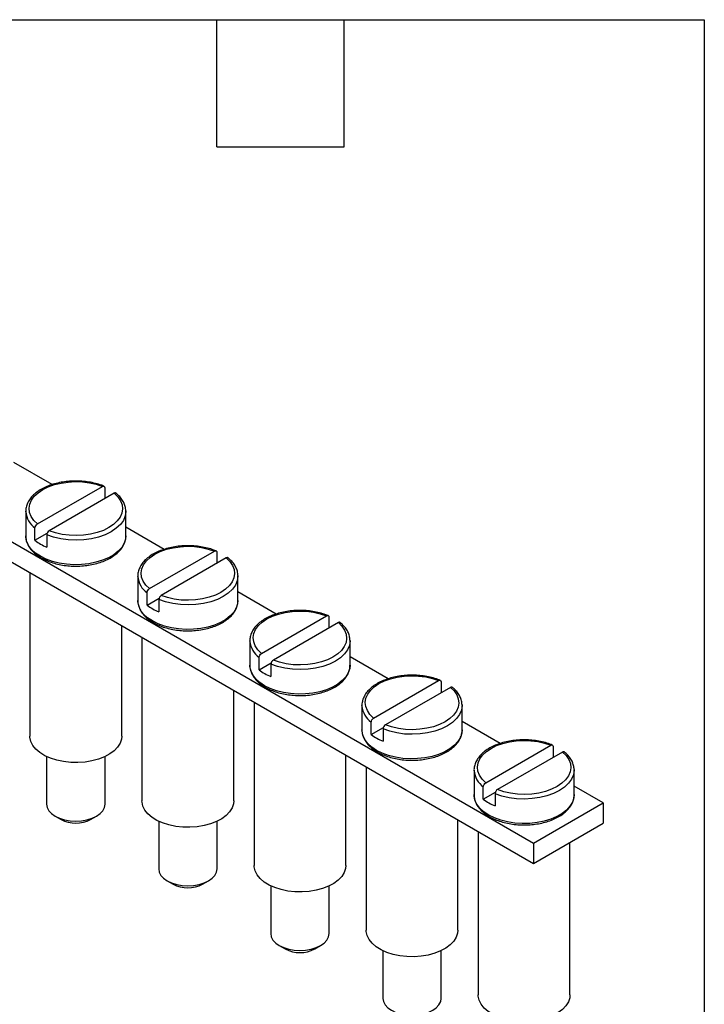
# Model space of a CAD drawing. Header units: millimetres. Extents: x 6 to 273, y 6 to 210.
# Tile 5 of 5: x 232 to 273, y 151 to 210. Entities that reach past the tile are written whole.
import ezdxf

# ---------------------------------------------------------------- set-up
doc = ezdxf.new("R2010")
doc.units = ezdxf.units.MM
doc.linetypes.add('SLD-Solid', pattern=[0])
doc.layers.add('TEXT', color=140, linetype='SLD-Solid', lineweight=25)

msp = doc.modelspace()

# ---------------------------------------------------------------- linework, layer by layer
for p, q in [((197.053, 198.168), (262.814, 160.205)), ((197.053, 196.944), (262.814, 158.981)), ((233.954, 181.683), (231.661, 183.007)), ((233.077, 179.328), (236.973, 181.577)), ((237.68, 181.169), (233.784, 178.92)), ((237.117, 181.497), (237.117, 180.844)), ((232.379, 180.085), (232.379, 178.615)), ((232.379, 180.053), (232.379, 180.085)), ((238.378, 180.117), (238.379, 180.085)), ((238.379, 178.615), (238.379, 180.085)), ((232.933, 178.347), (232.933, 179.082)), ((240.672, 177.805), (238.379, 179.129)), ((232.933, 178.347), (233.66, 178.766)), ((233.641, 178.674), (233.641, 177.939)), ((239.794, 175.45), (243.691, 177.699)), ((244.398, 177.291), (240.502, 175.042)), ((243.834, 177.619), (243.834, 176.966)), ((232.629, 176.406), (232.629, 166.612)), ((239.096, 176.207), (239.096, 174.737)), ((239.097, 176.175), (239.096, 176.207)), ((245.096, 176.239), (245.096, 176.207)), ((245.096, 174.737), (245.096, 176.207)), ((239.651, 174.469), (239.651, 175.204)), ((239.651, 174.469), (240.378, 174.889)), ((240.358, 174.796), (240.358, 174.061)), ((247.389, 173.927), (245.096, 175.251)), ((246.512, 171.572), (250.408, 173.821)), ((250.552, 173.741), (250.552, 173.088)), ((238.129, 166.612), (238.129, 173.231)), ((251.115, 173.413), (247.219, 171.164)), ((239.346, 172.528), (239.346, 162.734)), ((245.814, 172.329), (245.814, 170.86)), ((245.814, 172.297), (245.814, 172.329)), ((251.813, 172.362), (251.814, 172.329)), ((251.814, 170.86), (251.814, 172.329)), ((246.368, 170.591), (246.368, 171.326)), ((254.107, 170.049), (251.814, 171.373)), ((246.368, 170.591), (247.095, 171.011)), ((247.076, 170.918), (247.076, 170.183)), ((253.23, 167.694), (257.126, 169.943)), ((257.833, 169.535), (253.937, 167.286)), ((257.269, 169.863), (257.269, 169.21)), ((244.846, 162.734), (244.846, 169.353)), ((246.064, 168.651), (246.064, 158.856)), ((252.531, 168.451), (252.531, 166.982)), ((252.532, 168.419), (252.531, 168.451)), ((258.531, 168.484), (258.531, 168.451)), ((258.531, 166.982), (258.531, 168.451)), ((253.086, 166.713), (253.086, 167.448)), ((253.086, 166.713), (253.813, 167.133)), ((253.793, 167.04), (253.793, 166.305)), ((260.824, 166.171), (258.531, 167.495)), ((259.947, 163.816), (263.843, 166.065)), ((263.987, 165.985), (263.987, 165.332)), ((233.629, 165.388), (233.629, 162.53)), ((237.129, 162.53), (237.129, 165.388)), ((251.564, 158.856), (251.564, 165.475)), ((264.55, 165.657), (260.654, 163.408)), ((252.781, 164.773), (252.781, 154.978)), ((259.249, 164.573), (259.249, 163.104)), ((259.249, 164.541), (259.249, 164.573)), ((265.248, 164.606), (265.249, 164.573)), ((265.249, 163.104), (265.249, 164.573)), ((259.803, 162.835), (259.803, 163.57)), ((266.986, 162.614), (265.249, 163.617)), ((259.803, 162.835), (260.53, 163.255)), ((260.511, 163.162), (260.511, 162.427)), ((262.814, 160.205), (266.986, 162.614)), ((266.986, 162.614), (266.986, 161.389)), ((234.141, 161.815), (234.495, 161.611)), ((236.263, 161.611), (236.616, 161.815)), ((240.346, 161.51), (240.346, 158.652)), ((243.846, 158.652), (243.846, 161.51)), ((258.281, 154.978), (258.281, 161.598)), ((262.814, 158.981), (266.986, 161.389)), ((259.499, 160.895), (259.499, 151.101)), ((262.814, 160.205), (262.814, 158.981)), ((264.999, 151.101), (264.999, 160.242)), ((240.858, 157.937), (241.212, 157.733)), ((242.98, 157.733), (243.334, 157.937)), ((247.064, 157.632), (247.064, 154.774)), ((250.564, 154.774), (250.564, 157.632)), ((247.576, 154.059), (247.93, 153.855)), ((249.698, 153.855), (250.051, 154.059)), ((253.781, 153.754), (253.781, 150.896)), ((257.281, 150.896), (257.281, 153.754))]:
    msp.add_line(p, q)
at = {"flags": 128}
for points in [[(233.077, 179.328), (232.859, 179.544), (232.701, 179.776), (232.607, 180.02), (232.579, 180.269), (232.618, 180.517), (232.722, 180.759), (232.89, 180.989), (233.117, 181.202), (233.399, 181.391), (233.727, 181.554), (234.095, 181.685), (234.493, 181.782), (234.913, 181.842), (235.344, 181.865), (235.775, 181.849), (236.197, 181.794), (236.6, 181.703), (236.973, 181.577)], [(237.68, 181.169), (237.898, 180.953), (238.056, 180.721), (238.15, 180.477), (238.178, 180.228), (238.14, 179.98), (238.035, 179.737), (237.867, 179.507), (237.64, 179.295), (237.359, 179.106), (237.03, 178.943), (236.662, 178.812), (236.264, 178.715), (235.844, 178.655), (235.414, 178.632), (234.982, 178.648), (234.56, 178.703), (234.157, 178.794), (233.784, 178.92)], [(238.379, 180.085), (238.379, 180.075), (238.339, 179.806), (238.229, 179.544), (238.048, 179.295), (237.804, 179.066), (237.5, 178.861), (237.145, 178.685), (236.747, 178.544), (236.316, 178.44), (235.862, 178.376), (235.396, 178.353), (234.93, 178.373), (234.475, 178.434), (234.041, 178.535), (233.641, 178.674)], [(238.379, 178.615), (238.36, 178.421), (238.276, 178.167), (238.128, 177.923), (237.919, 177.694), (237.653, 177.486), (237.335, 177.303), (236.975, 177.149), (236.578, 177.028), (236.155, 176.943), (235.715, 176.894), (235.266, 176.885), (234.821, 176.914), (234.388, 176.981), (233.977, 177.084), (233.597, 177.222), (233.257, 177.391), (232.965, 177.587), (232.726, 177.806), (232.547, 178.043), (232.431, 178.293), (232.381, 178.551), (232.379, 178.615)], [(239.794, 175.45), (239.576, 175.666), (239.418, 175.898), (239.324, 176.142), (239.296, 176.391), (239.335, 176.639), (239.44, 176.882), (239.608, 177.112), (239.835, 177.324), (240.116, 177.514), (240.445, 177.676), (240.813, 177.807), (241.211, 177.904), (241.631, 177.964), (242.061, 177.987), (242.493, 177.971), (242.915, 177.916), (243.317, 177.825), (243.691, 177.699)], [(244.398, 177.291), (244.616, 177.075), (244.774, 176.843), (244.868, 176.599), (244.896, 176.35), (244.857, 176.102), (244.753, 175.86), (244.585, 175.63), (244.357, 175.417), (244.076, 175.228), (243.748, 175.065), (243.38, 174.934), (242.981, 174.837), (242.562, 174.777), (242.131, 174.754), (241.7, 174.77), (241.278, 174.825), (240.875, 174.916), (240.502, 175.042)], [(245.096, 176.207), (245.096, 176.197), (245.057, 175.928), (244.946, 175.666), (244.766, 175.417), (244.521, 175.188), (244.217, 174.983), (243.862, 174.807), (243.464, 174.666), (243.033, 174.562), (242.579, 174.498), (242.113, 174.475), (241.647, 174.495), (241.192, 174.556), (240.759, 174.657), (240.358, 174.796)], [(245.096, 174.737), (245.077, 174.544), (244.994, 174.289), (244.846, 174.045), (244.636, 173.816), (244.37, 173.608), (244.053, 173.425), (243.692, 173.271), (243.296, 173.15), (242.873, 173.065), (242.432, 173.016), (241.984, 173.007), (241.538, 173.036), (241.105, 173.103), (240.694, 173.206), (240.315, 173.344), (239.975, 173.513), (239.682, 173.709), (239.444, 173.928), (239.264, 174.165), (239.148, 174.415), (239.098, 174.673), (239.096, 174.737)], [(246.512, 171.572), (246.294, 171.788), (246.136, 172.02), (246.042, 172.264), (246.014, 172.513), (246.053, 172.761), (246.157, 173.004), (246.325, 173.234), (246.553, 173.446), (246.834, 173.636), (247.162, 173.798), (247.53, 173.929), (247.928, 174.026), (248.348, 174.087), (248.779, 174.109), (249.21, 174.093), (249.632, 174.038), (250.035, 173.947), (250.408, 173.821)], [(251.115, 173.413), (251.333, 173.198), (251.491, 172.965), (251.585, 172.722), (251.613, 172.472), (251.575, 172.224), (251.47, 171.982), (251.302, 171.752), (251.075, 171.539), (250.794, 171.35), (250.465, 171.187), (250.097, 171.056), (249.699, 170.959), (249.279, 170.899), (248.849, 170.876), (248.417, 170.892), (247.995, 170.947), (247.593, 171.038), (247.219, 171.164)], [(251.814, 172.329), (251.814, 172.319), (251.775, 172.051), (251.664, 171.788), (251.484, 171.54), (251.239, 171.31), (250.935, 171.105), (250.58, 170.929), (250.182, 170.788), (249.751, 170.684), (249.297, 170.62), (248.831, 170.597), (248.365, 170.617), (247.91, 170.678), (247.476, 170.779), (247.076, 170.918)], [(251.814, 170.86), (251.795, 170.666), (251.711, 170.411), (251.563, 170.167), (251.354, 169.938), (251.088, 169.73), (250.771, 169.547), (250.41, 169.393), (250.013, 169.272), (249.59, 169.187), (249.15, 169.139), (248.701, 169.129), (248.256, 169.158), (247.823, 169.225), (247.412, 169.328), (247.032, 169.466), (246.692, 169.635), (246.4, 169.831), (246.161, 170.05), (245.982, 170.288), (245.866, 170.538), (245.816, 170.795), (245.814, 170.86)], [(253.23, 167.694), (253.011, 167.91), (252.853, 168.142), (252.759, 168.386), (252.731, 168.635), (252.77, 168.883), (252.875, 169.126), (253.043, 169.356), (253.27, 169.568), (253.551, 169.758), (253.88, 169.92), (254.248, 170.051), (254.646, 170.148), (255.066, 170.209), (255.496, 170.231), (255.928, 170.215), (256.35, 170.16), (256.752, 170.069), (257.126, 169.943)], [(257.833, 169.535), (258.051, 169.32), (258.209, 169.087), (258.303, 168.844), (258.331, 168.595), (258.292, 168.346), (258.188, 168.104), (258.02, 167.874), (257.792, 167.661), (257.511, 167.472), (257.183, 167.309), (256.815, 167.178), (256.416, 167.081), (255.997, 167.021), (255.566, 166.998), (255.135, 167.015), (254.713, 167.069), (254.31, 167.16), (253.937, 167.286)], [(258.531, 168.451), (258.531, 168.441), (258.492, 168.173), (258.381, 167.91), (258.201, 167.662), (257.956, 167.432), (257.652, 167.227), (257.297, 167.051), (256.899, 166.91), (256.468, 166.806), (256.014, 166.742), (255.548, 166.72), (255.082, 166.739), (254.627, 166.8), (254.194, 166.901), (253.793, 167.04)], [(238.129, 166.612), (238.112, 166.436), (238.03, 166.191), (237.883, 165.957), (237.675, 165.739), (237.41, 165.542), (237.095, 165.372), (236.737, 165.232), (236.347, 165.126), (235.932, 165.057), (235.504, 165.026), (235.072, 165.035), (234.649, 165.082), (234.243, 165.166), (233.865, 165.287), (233.525, 165.44), (233.23, 165.622), (232.988, 165.828), (232.805, 166.053), (232.685, 166.293), (232.631, 166.54), (232.629, 166.612)], [(258.531, 166.982), (258.512, 166.788), (258.429, 166.533), (258.281, 166.289), (258.071, 166.06), (257.805, 165.852), (257.488, 165.669), (257.127, 165.515), (256.731, 165.394), (256.308, 165.309), (255.867, 165.261), (255.419, 165.251), (254.973, 165.28), (254.54, 165.347), (254.129, 165.45), (253.75, 165.588), (253.41, 165.757), (253.117, 165.953), (252.879, 166.172), (252.7, 166.41), (252.583, 166.66), (252.533, 166.917), (252.531, 166.982)], [(259.947, 163.816), (259.729, 164.032), (259.571, 164.264), (259.477, 164.508), (259.449, 164.757), (259.488, 165.006), (259.592, 165.248), (259.76, 165.478), (259.988, 165.69), (260.269, 165.88), (260.597, 166.042), (260.965, 166.173), (261.364, 166.27), (261.783, 166.331), (262.214, 166.353), (262.645, 166.337), (263.067, 166.283), (263.47, 166.191), (263.843, 166.065)], [(264.55, 165.657), (264.768, 165.442), (264.926, 165.209), (265.02, 164.966), (265.048, 164.717), (265.01, 164.468), (264.905, 164.226), (264.737, 163.996), (264.51, 163.783), (264.229, 163.594), (263.9, 163.431), (263.532, 163.3), (263.134, 163.203), (262.714, 163.143), (262.284, 163.12), (261.852, 163.137), (261.43, 163.191), (261.028, 163.282), (260.654, 163.408)], [(265.249, 164.573), (265.249, 164.563), (265.21, 164.295), (265.099, 164.033), (264.919, 163.784), (264.674, 163.554), (264.37, 163.349), (264.015, 163.173), (263.617, 163.032), (263.186, 162.928), (262.732, 162.864), (262.266, 162.842), (261.8, 162.861), (261.345, 162.922), (260.911, 163.023), (260.511, 163.162)], [(265.249, 163.104), (265.23, 162.91), (265.146, 162.655), (264.998, 162.411), (264.789, 162.182), (264.523, 161.974), (264.206, 161.791), (263.845, 161.637), (263.448, 161.516), (263.025, 161.431), (262.585, 161.383), (262.136, 161.373), (261.691, 161.402), (261.258, 161.469), (260.847, 161.572), (260.467, 161.71), (260.127, 161.879), (259.835, 162.075), (259.596, 162.294), (259.417, 162.532), (259.301, 162.782), (259.251, 163.039), (259.249, 163.104)], [(233.629, 162.53), (233.662, 162.332), (233.762, 162.143), (233.924, 161.968), (234.141, 161.815), (234.406, 161.69), (234.709, 161.596), (235.037, 161.539), (235.379, 161.519), (235.72, 161.539), (236.048, 161.596), (236.351, 161.69), (236.616, 161.815), (236.834, 161.968), (236.995, 162.143), (237.095, 162.332), (237.129, 162.53)], [(244.846, 162.734), (244.829, 162.558), (244.747, 162.313), (244.601, 162.079), (244.392, 161.861), (244.127, 161.664), (243.812, 161.494), (243.455, 161.354), (243.064, 161.248), (242.649, 161.179), (242.221, 161.148), (241.79, 161.157), (241.366, 161.204), (240.96, 161.288), (240.583, 161.409), (240.242, 161.562), (239.947, 161.744), (239.705, 161.95), (239.522, 162.176), (239.402, 162.415), (239.349, 162.662), (239.346, 162.734)], [(251.564, 158.856), (251.547, 158.68), (251.465, 158.435), (251.318, 158.201), (251.11, 157.983), (250.845, 157.786), (250.53, 157.616), (250.172, 157.476), (249.782, 157.37), (249.367, 157.301), (248.939, 157.27), (248.507, 157.279), (248.084, 157.326), (247.678, 157.411), (247.3, 157.531), (246.96, 157.684), (246.665, 157.866), (246.423, 158.072), (246.24, 158.298), (246.12, 158.537), (246.066, 158.784), (246.064, 158.856)], [(240.346, 158.652), (240.38, 158.455), (240.479, 158.265), (240.641, 158.09), (240.859, 157.937), (241.124, 157.812), (241.426, 157.718), (241.755, 157.661), (242.096, 157.641), (242.438, 157.661), (242.766, 157.718), (243.068, 157.812), (243.334, 157.937), (243.551, 158.09), (243.713, 158.265), (243.813, 158.455), (243.846, 158.652)], [(247.064, 154.774), (247.097, 154.577), (247.197, 154.387), (247.359, 154.212), (247.576, 154.059), (247.841, 153.934), (248.144, 153.84), (248.472, 153.783), (248.814, 153.763), (249.155, 153.783), (249.483, 153.84), (249.786, 153.934), (250.051, 154.059), (250.269, 154.212), (250.43, 154.387), (250.53, 154.577), (250.564, 154.774)], [(258.281, 154.978), (258.264, 154.802), (258.183, 154.557), (258.036, 154.323), (257.827, 154.105), (257.562, 153.908), (257.247, 153.738), (256.89, 153.598), (256.499, 153.492), (256.085, 153.423), (255.656, 153.393), (255.225, 153.401), (254.801, 153.448), (254.395, 153.533), (254.018, 153.653), (253.677, 153.806), (253.382, 153.988), (253.14, 154.194), (252.957, 154.42), (252.837, 154.659), (252.784, 154.906), (252.781, 154.978)], [(264.999, 151.101), (264.982, 150.924), (264.9, 150.679), (264.753, 150.445), (264.545, 150.227), (264.28, 150.03), (263.965, 149.86), (263.607, 149.72), (263.217, 149.615), (262.802, 149.545), (262.374, 149.515), (261.943, 149.523), (261.519, 149.57), (261.113, 149.655), (260.735, 149.775), (260.395, 149.928), (260.1, 150.11), (259.858, 150.316), (259.675, 150.542), (259.555, 150.781), (259.502, 151.028), (259.499, 151.101)], [(253.781, 150.896), (253.815, 150.699), (253.914, 150.509), (254.076, 150.334), (254.294, 150.181), (254.559, 150.056), (254.861, 149.962), (255.19, 149.905), (255.531, 149.885), (255.873, 149.905), (256.201, 149.962), (256.503, 150.056), (256.769, 150.181), (256.986, 150.334), (257.148, 150.509), (257.248, 150.699), (257.281, 150.896)]]:
    msp.add_lwpolyline(points, dxfattribs=at)
for centre, radius, start, end in [((233.707, 180.167), 1.332, 184.90574, 234.52585), ((234.681, 180.558), 2.819, 231.67504, 248.33034), ((240.424, 176.289), 1.332, 184.90574, 234.52585), ((241.399, 176.68), 2.819, 231.67504, 248.33034), ((247.142, 172.411), 1.332, 184.90574, 234.52585), ((248.116, 172.802), 2.819, 231.67504, 248.33034), ((253.859, 168.533), 1.332, 184.90574, 234.52585), ((254.834, 168.924), 2.819, 231.67504, 248.33034), ((260.577, 164.655), 1.332, 184.90574, 234.52585), ((261.551, 165.046), 2.819, 231.67504, 248.33034), ((235.379, 163.302), 1.908, 242.39855, 297.60145), ((242.096, 159.424), 1.908, 242.39855, 297.60145), ((248.814, 155.546), 1.908, 242.39855, 297.60145)]:
    msp.add_arc(centre, radius, start, end)
for points, knots in [([(237.066, 181.591), (237.021, 181.609), (236.86, 181.674), (236.558, 181.764), (236.16, 181.846), (235.745, 181.894), (235.324, 181.907), (234.904, 181.885), (234.493, 181.828), (234.098, 181.737), (233.728, 181.614), (233.39, 181.46), (233.089, 181.277), (232.833, 181.068), (232.629, 180.835), (232.479, 180.585), (232.398, 180.325), (232.367, 180.143), (232.38, 180.052), (232.38, 180.049)], [0, 0, 0, 0, 0.0249729, 0.0900525, 0.1550407, 0.2199388, 0.284788, 0.3496378, 0.4145299, 0.4795123, 0.5446389, 0.6099568, 0.6754867, 0.7411796, 0.8067262, 0.871612, 0.9352447, 0.9974333, 1, 1, 1, 1]), ([(236.973, 181.577), (237.011, 181.599), (237.048, 181.603), (237.101, 181.574), (237.117, 181.54), (237.117, 181.497)], [0, 0, 0, 0, 0.5, 0.5, 1, 1, 1, 1]), ([(237.791, 181.173), (237.78, 181.179), (237.759, 181.192), (237.719, 181.188), (237.691, 181.175), (237.68, 181.169)], [0, 0, 0, 0, 0.348866, 0.7306, 1, 1, 1, 1]), ([(238.377, 180.122), (238.369, 180.204), (238.354, 180.373), (238.259, 180.62), (238.111, 180.857), (237.948, 181.041), (237.829, 181.14), (237.79, 181.172)], [0, 0, 0, 0, 0.213549, 0.436071, 0.661295, 0.891027, 1, 1, 1, 1]), ([(232.933, 179.082), (232.933, 179.125), (232.949, 179.177), (233.002, 179.267), (233.039, 179.306), (233.077, 179.328)], [0, 0, 0, 0, 0.5, 0.5, 1, 1, 1, 1]), ([(233.784, 178.92), (233.746, 178.898), (233.71, 178.859), (233.656, 178.769), (233.641, 178.717), (233.641, 178.674)], [0, 0, 0, 0, 0.5, 0.5, 1, 1, 1, 1]), ([(232.381, 178.625), (232.38, 178.617), (232.37, 178.523), (232.406, 178.342), (232.491, 178.092), (232.639, 177.853), (232.837, 177.63), (233.087, 177.425), (233.384, 177.244), (233.72, 177.09), (234.089, 176.966), (234.483, 176.874), (234.894, 176.816), (235.314, 176.794), (235.736, 176.806), (236.15, 176.853), (236.55, 176.934), (236.927, 177.048), (237.276, 177.194), (237.587, 177.369), (237.857, 177.571), (238.076, 177.798), (238.242, 178.043), (238.342, 178.302), (238.385, 178.496), (238.375, 178.601), (238.374, 178.617)], [0, 0, 0, 0, 0.0039146, 0.0467083, 0.0894101, 0.1326053, 0.1766601, 0.2215053, 0.2668263, 0.3123198, 0.3577796, 0.4031645, 0.4484804, 0.4937533, 0.5390165, 0.5843021, 0.62964, 0.6750681, 0.7206215, 0.766322, 0.8121537, 0.8579653, 0.9034318, 0.9481288, 0.9918067, 1, 1, 1, 1]), ([(243.783, 177.713), (243.739, 177.731), (243.577, 177.796), (243.276, 177.886), (242.877, 177.968), (242.463, 178.016), (242.041, 178.029), (241.621, 178.007), (241.21, 177.95), (240.816, 177.86), (240.446, 177.736), (240.107, 177.582), (239.807, 177.399), (239.551, 177.19), (239.346, 176.958), (239.197, 176.707), (239.115, 176.447), (239.085, 176.265), (239.097, 176.174), (239.098, 176.171)], [0, 0, 0, 0, 0.024973, 0.090052, 0.155041, 0.219939, 0.284788, 0.349638, 0.41453, 0.479512, 0.544639, 0.609957, 0.675487, 0.74118, 0.806726, 0.871612, 0.935245, 0.997433, 1, 1, 1, 1]), ([(243.691, 177.699), (243.728, 177.721), (243.765, 177.725), (243.818, 177.696), (243.834, 177.662), (243.834, 177.619)], [0, 0, 0, 0, 0.5, 0.5, 1, 1, 1, 1]), ([(244.508, 177.295), (244.498, 177.301), (244.476, 177.314), (244.436, 177.31), (244.409, 177.297), (244.398, 177.291)], [0, 0, 0, 0, 0.348866, 0.7306, 1, 1, 1, 1]), ([(245.094, 176.244), (245.087, 176.326), (245.072, 176.495), (244.976, 176.742), (244.828, 176.979), (244.666, 177.163), (244.546, 177.262), (244.508, 177.294)], [0, 0, 0, 0, 0.213549, 0.436071, 0.661295, 0.891027, 1, 1, 1, 1]), ([(239.651, 175.204), (239.651, 175.247), (239.667, 175.299), (239.72, 175.39), (239.757, 175.428), (239.794, 175.45)], [0, 0, 0, 0, 0.5, 0.5, 1, 1, 1, 1]), ([(239.099, 174.747), (239.098, 174.739), (239.087, 174.645), (239.123, 174.464), (239.209, 174.214), (239.356, 173.975), (239.555, 173.752), (239.805, 173.547), (240.101, 173.366), (240.438, 173.212), (240.807, 173.088), (241.201, 172.996), (241.612, 172.939), (242.032, 172.916), (242.453, 172.928), (242.868, 172.975), (243.267, 173.056), (243.645, 173.171), (243.993, 173.316), (244.305, 173.491), (244.574, 173.694), (244.794, 173.92), (244.959, 174.165), (245.06, 174.424), (245.102, 174.618), (245.093, 174.723), (245.092, 174.739)], [0, 0, 0, 0, 0.003915, 0.046708, 0.08941, 0.132605, 0.17666, 0.221505, 0.266826, 0.31232, 0.35778, 0.403164, 0.44848, 0.493753, 0.539016, 0.584302, 0.62964, 0.675068, 0.720622, 0.766322, 0.812154, 0.857965, 0.903432, 0.948129, 0.991807, 1, 1, 1, 1]), ([(240.502, 175.042), (240.464, 175.02), (240.427, 174.982), (240.374, 174.891), (240.358, 174.839), (240.358, 174.796)], [0, 0, 0, 0, 0.5, 0.5, 1, 1, 1, 1]), ([(250.501, 173.835), (250.456, 173.853), (250.295, 173.918), (249.993, 174.008), (249.595, 174.09), (249.18, 174.138), (248.759, 174.151), (248.339, 174.129), (247.928, 174.072), (247.533, 173.982), (247.163, 173.858), (246.825, 173.704), (246.524, 173.521), (246.268, 173.312), (246.064, 173.08), (245.914, 172.83), (245.833, 172.569), (245.802, 172.387), (245.815, 172.296), (245.815, 172.293)], [0, 0, 0, 0, 0.0249729, 0.0900525, 0.1550407, 0.2199388, 0.284788, 0.3496378, 0.4145299, 0.4795123, 0.5446389, 0.6099568, 0.6754867, 0.7411796, 0.8067262, 0.871612, 0.9352447, 0.9974333, 1, 1, 1, 1]), ([(250.408, 173.821), (250.446, 173.843), (250.483, 173.847), (250.536, 173.818), (250.552, 173.784), (250.552, 173.741)], [0, 0, 0, 0, 0.5, 0.5, 1, 1, 1, 1]), ([(251.226, 173.417), (251.215, 173.423), (251.194, 173.436), (251.154, 173.432), (251.127, 173.419), (251.115, 173.413)], [0, 0, 0, 0, 0.348866, 0.7306, 1, 1, 1, 1]), ([(251.812, 172.366), (251.804, 172.448), (251.789, 172.617), (251.694, 172.864), (251.546, 173.101), (251.383, 173.285), (251.264, 173.384), (251.225, 173.416)], [0, 0, 0, 0, 0.213549, 0.436071, 0.661295, 0.891027, 1, 1, 1, 1]), ([(246.368, 171.326), (246.368, 171.369), (246.384, 171.421), (246.437, 171.512), (246.474, 171.55), (246.512, 171.572)], [0, 0, 0, 0, 0.5, 0.5, 1, 1, 1, 1]), ([(247.219, 171.164), (247.181, 171.142), (247.145, 171.104), (247.091, 171.013), (247.076, 170.961), (247.076, 170.918)], [0, 0, 0, 0, 0.5, 0.5, 1, 1, 1, 1]), ([(245.816, 170.869), (245.815, 170.861), (245.805, 170.767), (245.841, 170.586), (245.926, 170.336), (246.074, 170.097), (246.272, 169.874), (246.522, 169.669), (246.819, 169.488), (247.155, 169.334), (247.524, 169.21), (247.918, 169.118), (248.329, 169.061), (248.749, 169.038), (249.171, 169.05), (249.585, 169.097), (249.985, 169.178), (250.362, 169.293), (250.711, 169.438), (251.022, 169.613), (251.292, 169.816), (251.511, 170.042), (251.677, 170.287), (251.777, 170.546), (251.82, 170.74), (251.811, 170.845), (251.809, 170.861)], [0, 0, 0, 0, 0.003915, 0.046708, 0.08941, 0.132605, 0.17666, 0.221505, 0.266826, 0.31232, 0.35778, 0.403164, 0.44848, 0.493753, 0.539016, 0.584302, 0.62964, 0.675068, 0.720622, 0.766322, 0.812154, 0.857965, 0.903432, 0.948129, 0.991807, 1, 1, 1, 1]), ([(257.219, 169.957), (257.174, 169.975), (257.012, 170.04), (256.711, 170.13), (256.312, 170.213), (255.898, 170.26), (255.476, 170.273), (255.056, 170.251), (254.645, 170.194), (254.251, 170.104), (253.881, 169.98), (253.542, 169.826), (253.242, 169.643), (252.986, 169.434), (252.781, 169.202), (252.632, 168.952), (252.55, 168.691), (252.52, 168.509), (252.532, 168.418), (252.533, 168.415)], [0, 0, 0, 0, 0.024973, 0.090052, 0.155041, 0.219939, 0.284788, 0.349638, 0.41453, 0.479512, 0.544639, 0.609957, 0.675487, 0.74118, 0.806726, 0.871612, 0.935245, 0.997433, 1, 1, 1, 1]), ([(257.126, 169.943), (257.163, 169.965), (257.2, 169.969), (257.253, 169.94), (257.269, 169.906), (257.269, 169.863)], [0, 0, 0, 0, 0.5, 0.5, 1, 1, 1, 1]), ([(257.943, 169.539), (257.933, 169.545), (257.911, 169.558), (257.871, 169.554), (257.844, 169.541), (257.833, 169.535)], [0, 0, 0, 0, 0.348866, 0.7306, 1, 1, 1, 1]), ([(258.529, 168.488), (258.522, 168.57), (258.507, 168.739), (258.411, 168.986), (258.263, 169.223), (258.101, 169.407), (257.981, 169.507), (257.943, 169.539)], [0, 0, 0, 0, 0.213549, 0.436071, 0.661295, 0.891027, 1, 1, 1, 1]), ([(253.086, 167.448), (253.086, 167.491), (253.102, 167.543), (253.155, 167.634), (253.192, 167.672), (253.23, 167.694)], [0, 0, 0, 0, 0.5, 0.5, 1, 1, 1, 1]), ([(253.937, 167.286), (253.899, 167.264), (253.862, 167.226), (253.809, 167.135), (253.793, 167.083), (253.793, 167.04)], [0, 0, 0, 0, 0.5, 0.5, 1, 1, 1, 1]), ([(252.534, 166.991), (252.533, 166.983), (252.522, 166.889), (252.558, 166.708), (252.644, 166.458), (252.791, 166.219), (252.99, 165.996), (253.24, 165.792), (253.536, 165.61), (253.873, 165.456), (254.242, 165.332), (254.636, 165.24), (255.047, 165.183), (255.467, 165.16), (255.888, 165.172), (256.303, 165.219), (256.702, 165.3), (257.08, 165.415), (257.428, 165.56), (257.74, 165.735), (258.009, 165.938), (258.229, 166.164), (258.394, 166.409), (258.495, 166.668), (258.537, 166.862), (258.528, 166.967), (258.527, 166.983)], [0, 0, 0, 0, 0.003915, 0.046708, 0.08941, 0.132605, 0.17666, 0.221505, 0.266826, 0.31232, 0.35778, 0.403164, 0.44848, 0.493753, 0.539016, 0.584302, 0.62964, 0.675068, 0.720622, 0.766322, 0.812154, 0.857965, 0.903432, 0.948129, 0.991807, 1, 1, 1, 1]), ([(263.936, 166.079), (263.891, 166.097), (263.73, 166.162), (263.429, 166.252), (263.03, 166.335), (262.615, 166.382), (262.194, 166.395), (261.774, 166.373), (261.363, 166.316), (260.968, 166.226), (260.598, 166.102), (260.26, 165.948), (259.959, 165.765), (259.703, 165.556), (259.499, 165.324), (259.349, 165.074), (259.268, 164.813), (259.237, 164.631), (259.25, 164.54), (259.25, 164.537)], [0, 0, 0, 0, 0.024973, 0.090052, 0.155041, 0.219939, 0.284788, 0.349638, 0.41453, 0.479512, 0.544639, 0.609957, 0.675487, 0.74118, 0.806726, 0.871612, 0.935245, 0.997433, 1, 1, 1, 1]), ([(263.843, 166.065), (263.881, 166.087), (263.918, 166.091), (263.971, 166.062), (263.987, 166.028), (263.987, 165.985)], [0, 0, 0, 0, 0.5, 0.5, 1, 1, 1, 1]), ([(264.661, 165.661), (264.65, 165.667), (264.629, 165.68), (264.589, 165.676), (264.562, 165.663), (264.55, 165.657)], [0, 0, 0, 0, 0.348866, 0.7306, 1, 1, 1, 1]), ([(265.247, 164.61), (265.239, 164.693), (265.224, 164.861), (265.129, 165.108), (264.981, 165.346), (264.818, 165.529), (264.699, 165.629), (264.66, 165.661)], [0, 0, 0, 0, 0.213549, 0.436071, 0.661295, 0.891027, 1, 1, 1, 1]), ([(259.803, 163.57), (259.803, 163.614), (259.819, 163.665), (259.872, 163.756), (259.909, 163.795), (259.947, 163.816)], [0, 0, 0, 0, 0.5, 0.5, 1, 1, 1, 1]), ([(259.251, 163.113), (259.25, 163.105), (259.24, 163.011), (259.276, 162.831), (259.362, 162.58), (259.509, 162.341), (259.707, 162.118), (259.957, 161.914), (260.254, 161.732), (260.59, 161.578), (260.959, 161.454), (261.353, 161.362), (261.764, 161.305), (262.184, 161.282), (262.606, 161.294), (263.02, 161.341), (263.42, 161.422), (263.797, 161.537), (264.146, 161.682), (264.457, 161.858), (264.727, 162.06), (264.946, 162.286), (265.112, 162.531), (265.212, 162.79), (265.255, 162.984), (265.246, 163.089), (265.244, 163.105)], [0, 0, 0, 0, 0.003915, 0.046708, 0.08941, 0.132605, 0.17666, 0.221505, 0.266826, 0.31232, 0.35778, 0.403164, 0.44848, 0.493753, 0.539016, 0.584302, 0.62964, 0.675068, 0.720622, 0.766322, 0.812154, 0.857965, 0.903432, 0.948129, 0.991807, 1, 1, 1, 1]), ([(260.654, 163.408), (260.617, 163.386), (260.58, 163.348), (260.526, 163.257), (260.511, 163.205), (260.511, 163.162)], [0, 0, 0, 0, 0.5, 0.5, 1, 1, 1, 1])]:
    msp.add_open_spline(points, degree=3, knots=knots)
at = {"layer": 'TEXT'}
for p, q in [((6.35, 209.55), (273.05, 209.55)), ((243.84, 201.93), (243.84, 209.55)), ((251.46, 201.93), (251.46, 209.55)), ((273.05, 209.55), (273.05, 6.35)), ((243.84, 201.93), (251.46, 201.93))]:
    msp.add_line(p, q, dxfattribs=at)

doc.saveas('drawing.dxf')
